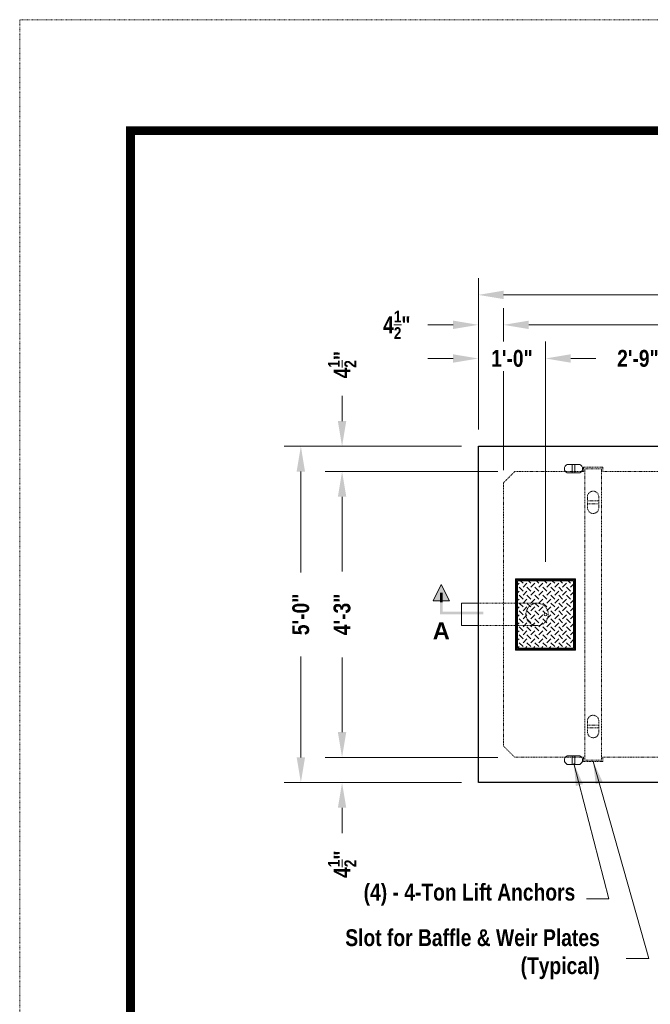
# Model space of a CAD drawing. Header units: inches. Extents: x -68 to 682, y 27 to 463.
# Tile 153 of 165: x -68 to 45, y 287 to 463. Entities that reach past the tile are written whole.
import ezdxf
from ezdxf.enums import TextEntityAlignment as Align

# ---------------------------------------------------------------- set-up
doc = ezdxf.new("R2010")
doc.units = ezdxf.units.IN
doc.header["$LTSCALE"] = 0.5
doc.header["$MEASUREMENT"] = 0
for name, pattern in [('DOT2', [0.125, 0, -0.125]), ('HIDDEN', [0.375, 0.25, -0.125]), ('HIDDEN2', [0.1875, 0.125, -0.0625])]:
    doc.linetypes.add(name, pattern=pattern)
doc.layers.get('Defpoints').update_dxf_attribs({"color": 90, "lineweight": 9})
doc.layers.add('BORDER', color=7, linetype='Continuous')
for name, color, linetype, lineweight in [('Concrete-Hidden', 30, 'HIDDEN', 5), ('Concrete-Thick', 7, 'Continuous', 25), ('Covers-Hatching', 152, 'Continuous', 13), ('Covers-Lt', 175, 'Continuous', 9), ('Dimensions', 7, 'Continuous', 15), ('Embeds-Lt', 143, 'Continuous', 9), ('Hardware-Hidden', 203, 'HIDDEN2', 5), ('Hardware-Lt', 211, 'Continuous', 9), ('Misc-Lt', 63, 'Continuous', 9), ('Text+Leaders', 7, 'Continuous', 15)]:
    doc.layers.add(name, color=color, linetype=linetype, lineweight=lineweight)
doc.styles.add('OLDCASTLE', font='simplex.shx')
doc.styles.add('TECHNICAL', font='techb___.ttf')
doc.styles.add('ViewTitles', font='arialbd.ttf')
doc.dimstyles.new('Oldcastle', dxfattribs={"dimscale": 32, "dimtxt": 0.0625, "dimasz": 0.09375, "dimexe": 0.0625, "dimexo": 0.0625, "dimgap": 0.0625, "dimtad": 0, "dimdec": 4, "dimzin": 3, "dimdsep": 46, "dimlunit": 4, "dimtxsty": 'OLDCASTLE', "dimcen": 0.0625, "dimclrd": 256, "dimclre": 256, "dimclrt": 256, "dimadec": 0, "dimazin": 0, "dimtfac": 0.7, "dimtdec": 4, "dimtofl": 0, "dimtmove": 0, "dimatfit": 3, "dimfxl": 1, "dimtolj": 1, "dimtzin": 0, "dimlwd": -1, "dimlwe": -1, "dimarcsym": 0})

# ---------------------------------------------------------------- blocks, each defined once
blk = doc.blocks.new('ARRW')
for p, q in [((-0.0458, 0.0633), (-0.0004, 0.1542)), ((-0.0004, 0.1542), (0.0451, 0.0633)), ((0.0451, 0.0633), (-0.0458, 0.0633))]:
    blk.add_line(p, q)
blk.add_solid([(-0.0458, 0.0633), (-0.0004, 0.1542), (0.0451, 0.0633)])
for points in [[(-0.0079, -0.0124), (0.0072, 0.0027), (-0.0079, 0.1087), (0.0072, 0.1087)], [(0.0072, 0.1087), (-0.0079, 0.1087), (0.0072, 0.0557), (-0.0079, 0.0557)], [(0.2343, -0.0124), (0.2343, 0.0027), (-0.0079, -0.0124), (0.0072, 0.0027)]]:
    blk.add_trace(points)
blk = doc.blocks.new('*X17')
at = {"color": 0}
for p, q in [((217.44, 194.81), (217, 195.24)), ((218.85, 194.81), (218.42, 195.24)), ((220.26, 194.81), (219.83, 195.24)), ((221.68, 194.81), (221.24, 195.24)), ((223.09, 194.81), (222.66, 195.24)), ((224.51, 194.81), (224.07, 195.24)), ((225.92, 194.81), (225.49, 195.24)), ((216.45, 194.53), (216.73, 194.81)), ((216.45, 193.12), (216.73, 193.39)), ((217.44, 193.39), (216.73, 194.1)), ((217.44, 194.1), (218.14, 194.81)), ((217.44, 192.69), (218.14, 193.39)), ((218.85, 193.39), (218.14, 194.1)), ((218.85, 194.1), (219.56, 194.81)), ((218.85, 192.69), (219.56, 193.39)), ((220.26, 193.39), (219.56, 194.1)), ((220.26, 194.1), (220.97, 194.81)), ((220.26, 192.69), (220.97, 193.39)), ((221.68, 193.39), (220.97, 194.1)), ((221.68, 194.1), (222.39, 194.81)), ((221.68, 192.69), (222.39, 193.39)), ((223.09, 193.39), (222.39, 194.1)), ((223.09, 194.1), (223.8, 194.81)), ((223.09, 192.69), (223.8, 193.39)), ((224.51, 193.39), (223.8, 194.1)), ((224.51, 194.1), (225.21, 194.81)), ((224.51, 192.69), (225.21, 193.39)), ((225.92, 193.39), (225.21, 194.1)), ((225.92, 194.1), (226.45, 194.64)), ((216.45, 191.71), (216.73, 191.98)), ((217.44, 191.98), (216.73, 192.69)), ((217.44, 191.27), (218.14, 191.98)), ((218.85, 191.98), (218.14, 192.69)), ((218.85, 191.27), (219.56, 191.98)), ((220.26, 191.98), (219.56, 192.69)), ((220.26, 191.27), (220.97, 191.98)), ((221.68, 191.98), (220.97, 192.69)), ((221.68, 191.27), (222.39, 191.98)), ((223.09, 191.98), (222.39, 192.69)), ((223.09, 191.27), (223.8, 191.98)), ((224.51, 191.98), (223.8, 192.69)), ((224.51, 191.27), (225.21, 191.98)), ((225.92, 191.98), (225.21, 192.69)), ((225.92, 192.69), (226.45, 193.22)), ((225.92, 191.27), (226.45, 191.81)), ((216.45, 190.29), (216.73, 190.57)), ((217.44, 190.57), (216.73, 191.27)), ((217.44, 189.15), (216.73, 189.86)), ((217.44, 189.86), (218.14, 190.57)), ((218.85, 190.57), (218.14, 191.27)), ((218.85, 189.15), (218.14, 189.86)), ((218.85, 189.86), (219.56, 190.57)), ((220.26, 190.57), (219.56, 191.27)), ((220.26, 189.15), (219.56, 189.86)), ((220.26, 189.86), (220.97, 190.57)), ((221.68, 190.57), (220.97, 191.27)), ((221.36, 189.47), (220.97, 189.86)), ((221.68, 189.86), (222.39, 190.57)), ((223.09, 190.57), (222.39, 191.27)), ((223.09, 189.15), (222.39, 189.86)), ((223.09, 189.86), (223.8, 190.57)), ((224.51, 190.57), (223.8, 191.27)), ((224.51, 189.15), (223.8, 189.86)), ((224.51, 189.86), (225.21, 190.57)), ((225.92, 190.57), (225.21, 191.27)), ((225.92, 189.15), (225.21, 189.86)), ((225.92, 189.86), (226.45, 190.39)), ((216.45, 188.88), (216.73, 189.15)), ((217.44, 187.74), (216.73, 188.44)), ((217.44, 188.44), (218.14, 189.15)), ((218.85, 187.74), (218.14, 188.44)), ((218.85, 188.44), (219.56, 189.15)), ((220.26, 187.74), (219.56, 188.44)), ((220.26, 188.44), (220.97, 189.15)), ((221.68, 187.74), (220.97, 188.44)), ((221.68, 188.44), (222.39, 189.15)), ((223.09, 187.74), (222.39, 188.44)), ((223.09, 188.44), (223.8, 189.15)), ((224.51, 187.74), (223.8, 188.44)), ((224.51, 188.44), (225.21, 189.15)), ((225.92, 187.74), (225.21, 188.44)), ((225.92, 188.44), (226.45, 188.98)), ((216.45, 187.46), (216.73, 187.74)), ((216.45, 186.05), (216.73, 186.32)), ((217.44, 186.32), (216.73, 187.03)), ((217.44, 187.03), (218.14, 187.74)), ((217.44, 185.62), (218.14, 186.32)), ((218.85, 186.32), (218.14, 187.03)), ((218.85, 187.03), (219.56, 187.74)), ((218.85, 185.62), (219.56, 186.32)), ((220.26, 186.32), (219.56, 187.03)), ((220.26, 187.03), (220.97, 187.74)), ((220.26, 185.62), (220.97, 186.32)), ((221.68, 186.32), (220.97, 187.03)), ((221.68, 187.03), (222.39, 187.74)), ((221.68, 185.62), (222.39, 186.32)), ((223.09, 186.32), (222.39, 187.03)), ((223.09, 187.03), (223.8, 187.74)), ((223.09, 185.62), (223.8, 186.32)), ((224.51, 186.32), (223.8, 187.03)), ((224.51, 187.03), (225.21, 187.74)), ((224.51, 185.62), (225.21, 186.32)), ((225.92, 186.32), (225.21, 187.03)), ((225.92, 187.03), (226.45, 187.56)), ((216.45, 184.64), (216.73, 184.91)), ((217.44, 184.91), (216.73, 185.62)), ((217.44, 184.2), (218.14, 184.91)), ((218.85, 184.91), (218.14, 185.62)), ((218.85, 184.2), (219.56, 184.91)), ((220.26, 184.91), (219.56, 185.62)), ((220.26, 184.2), (220.97, 184.91)), ((221.68, 184.91), (220.97, 185.62)), ((221.68, 184.2), (222.39, 184.91)), ((223.09, 184.91), (222.39, 185.62)), ((223.09, 184.2), (223.8, 184.91)), ((224.51, 184.91), (223.8, 185.62)), ((224.51, 184.2), (225.21, 184.91)), ((225.92, 184.91), (225.21, 185.62)), ((225.92, 185.62), (226.45, 186.15)), ((225.92, 184.2), (226.45, 184.74)), ((216.48, 183.24), (216.73, 183.49)), ((217.44, 183.49), (216.73, 184.2)), ((217.89, 183.24), (218.14, 183.49)), ((218.85, 183.49), (218.14, 184.2)), ((219.3, 183.24), (219.56, 183.49)), ((220.26, 183.49), (219.56, 184.2)), ((220.72, 183.24), (220.97, 183.49)), ((221.68, 183.49), (220.97, 184.2)), ((222.13, 183.24), (222.39, 183.49)), ((223.09, 183.49), (222.39, 184.2)), ((223.55, 183.24), (223.8, 183.49)), ((224.51, 183.49), (223.8, 184.2)), ((224.96, 183.24), (225.21, 183.49)), ((225.92, 183.49), (225.21, 184.2)), ((226.37, 183.24), (226.45, 183.32))]:
    blk.add_line(p, q, dxfattribs=at)
blk = doc.blocks.new('*D49')
at = {"layer": 'Defpoints', "color": 0, "transparency": 16777216}
for p in [(104.32, 413.4), (14.32, 386.38), (104.32, 386.38)]:
    blk.add_point(p, dxfattribs=at)
at = {"layer": 'Dimensions', "transparency": 16777216}
for p, q in [((14.32, 389.38), (14.32, 416.4)), ((104.32, 389.38), (104.32, 416.4)), ((18.82, 413.4), (51.75, 413.4)), ((99.82, 413.4), (66.89, 413.4))]:
    blk.add_line(p, q, dxfattribs=at)
for points in [[(18.82, 414.15), (18.82, 412.65), (14.32, 413.4)], [(99.82, 414.15), (99.82, 412.65), (104.32, 413.4)]]:
    blk.add_solid(points, dxfattribs=at)
at = {"layer": 'Dimensions', "transparency": 16777216, "insert": (59.32, 413.4), "char_height": 3, "attachment_point": 5, "style": 'TECHNICAL'}
blk.add_mtext('\\A1;7\'-6"', dxfattribs=at)
blk = doc.blocks.new('*D50')
at = {"layer": 'Defpoints', "color": 0, "transparency": 16777216}
for p in [(14.32, 408.05), (18.82, 402.05), (14.32, 386.38)]:
    blk.add_point(p, dxfattribs=at)
at = {"layer": 'Dimensions', "transparency": 16777216}
for p, q in [((14.32, 389.38), (14.32, 411.05)), ((18.82, 405.05), (18.82, 411.05)), ((9.82, 408.05), (5.32, 408.05)), ((23.32, 408.05), (27.82, 408.05))]:
    blk.add_line(p, q, dxfattribs=at)
for points in [[(9.82, 408.8), (9.82, 407.3), (14.32, 408.05)], [(23.32, 408.8), (23.32, 407.3), (18.82, 408.05)]]:
    blk.add_solid(points, dxfattribs=at)
at = {"layer": 'Dimensions', "transparency": 16777216, "insert": (-0.24, 408.05), "char_height": 3, "attachment_point": 5, "style": 'TECHNICAL'}
blk.add_mtext('\\A1;4{\\H0.7x;\\S1/2;}"', dxfattribs=at)
blk = doc.blocks.new('*D51')
at = {"layer": 'Defpoints', "color": 0, "transparency": 16777216}
for p in [(99.82, 408.05), (18.82, 402.05), (99.82, 402.05)]:
    blk.add_point(p, dxfattribs=at)
at = {"layer": 'Dimensions', "transparency": 16777216}
for p, q in [((18.82, 405.05), (18.82, 411.05)), ((99.82, 405.05), (99.82, 411.05)), ((23.32, 408.05), (51.63, 408.05)), ((95.32, 408.05), (67.02, 408.05))]:
    blk.add_line(p, q, dxfattribs=at)
for points in [[(23.32, 408.8), (23.32, 407.3), (18.82, 408.05)], [(95.32, 408.8), (95.32, 407.3), (99.82, 408.05)]]:
    blk.add_solid(points, dxfattribs=at)
at = {"layer": 'Dimensions', "transparency": 16777216, "insert": (59.32, 408.05), "char_height": 3, "attachment_point": 5, "style": 'TECHNICAL'}
blk.add_mtext('\\A1;6\'-9"', dxfattribs=at)
blk = doc.blocks.new('*D53')
at = {"layer": 'Defpoints', "color": 0, "transparency": 16777216}
for p in [(26.32, 402.05), (14.32, 386.38), (26.32, 362.76)]:
    blk.add_point(p, dxfattribs=at)
at = {"layer": 'Dimensions', "transparency": 16777216}
for p, q in [((14.32, 389.38), (14.32, 405.05)), ((26.32, 365.76), (26.32, 405.05)), ((9.82, 402.05), (5.32, 402.05)), ((30.82, 402.05), (35.32, 402.05))]:
    blk.add_line(p, q, dxfattribs=at)
for points in [[(9.82, 402.8), (9.82, 401.3), (14.32, 402.05)], [(30.82, 402.8), (30.82, 401.3), (26.32, 402.05)]]:
    blk.add_solid(points, dxfattribs=at)
at = {"layer": 'Dimensions', "transparency": 16777216, "insert": (20.32, 402.05), "char_height": 3, "attachment_point": 5, "style": 'TECHNICAL'}
blk.add_mtext('\\A1;1\'-0"', dxfattribs=at)
blk = doc.blocks.new('*D54')
at = {"layer": 'Defpoints', "color": 0, "transparency": 16777216}
for p in [(59.32, 402.05), (59.32, 370.38), (26.32, 362.76)]:
    blk.add_point(p, dxfattribs=at)
at = {"layer": 'Dimensions', "transparency": 16777216}
for p, q in [((26.32, 365.76), (26.32, 405.05)), ((59.32, 373.38), (59.32, 405.05)), ((30.82, 402.05), (35.23, 402.05)), ((54.82, 402.05), (50.42, 402.05))]:
    blk.add_line(p, q, dxfattribs=at)
for points in [[(30.82, 402.8), (30.82, 401.3), (26.32, 402.05)], [(54.82, 402.8), (54.82, 401.3), (59.32, 402.05)]]:
    blk.add_solid(points, dxfattribs=at)
at = {"layer": 'Dimensions', "transparency": 16777216, "insert": (42.82, 402.05), "char_height": 3, "attachment_point": 5, "style": 'TECHNICAL'}
blk.add_mtext('\\A1;2\'-9"', dxfattribs=at)
blk = doc.blocks.new('*D57')
at = {"layer": 'Defpoints', "color": 0, "transparency": 16777216}
for p in [(14.32, 386.38), (-17.38, 326.38), (14.32, 326.38)]:
    blk.add_point(p, dxfattribs=at)
at = {"layer": 'Dimensions', "transparency": 16777216}
for p, q in [((11.32, 386.38), (-20.38, 386.38)), ((-17.38, 381.88), (-17.38, 363.89)), ((-17.38, 330.88), (-17.38, 348.88)), ((11.32, 326.38), (-20.38, 326.38))]:
    blk.add_line(p, q, dxfattribs=at)
for points in [[(-18.13, 381.88), (-16.63, 381.88), (-17.38, 386.38)], [(-18.13, 330.88), (-16.63, 330.88), (-17.38, 326.38)]]:
    blk.add_solid(points, dxfattribs=at)
at = {"layer": 'Dimensions', "transparency": 16777216, "insert": (-17.38, 356.38), "char_height": 3, "attachment_point": 5, "rotation": 90, "style": 'TECHNICAL'}
blk.add_mtext('\\A1;5\'-0"', dxfattribs=at)
blk = doc.blocks.new('*D58')
at = {"layer": 'Defpoints', "color": 0, "transparency": 16777216}
for p in [(-10.02, 386.38), (14.32, 386.38), (20.82, 381.88)]:
    blk.add_point(p, dxfattribs=at)
at = {"layer": 'Dimensions', "transparency": 16777216}
for p, q in [((-10.02, 390.88), (-10.02, 395.38)), ((11.32, 386.38), (-13.02, 386.38)), ((17.82, 381.88), (-13.02, 381.88)), ((-10.02, 377.38), (-10.02, 372.88))]:
    blk.add_line(p, q, dxfattribs=at)
for points in [[(-10.77, 390.88), (-9.27, 390.88), (-10.02, 386.38)], [(-10.77, 377.38), (-9.27, 377.38), (-10.02, 381.88)]]:
    blk.add_solid(points, dxfattribs=at)
at = {"layer": 'Dimensions', "transparency": 16777216, "insert": (-10.02, 400.94), "char_height": 3, "attachment_point": 5, "rotation": 90, "style": 'TECHNICAL'}
blk.add_mtext('\\A1;4{\\H0.7x;\\S1/2;}"', dxfattribs=at)
blk = doc.blocks.new('*D59')
at = {"layer": 'Defpoints', "color": 0, "transparency": 16777216}
for p in [(20.82, 381.88), (-10.02, 330.88), (20.82, 330.88)]:
    blk.add_point(p, dxfattribs=at)
at = {"layer": 'Dimensions', "transparency": 16777216}
for p, q in [((17.82, 381.88), (-13.02, 381.88)), ((-10.02, 377.38), (-10.02, 364.04)), ((-10.02, 335.38), (-10.02, 348.72)), ((17.82, 330.88), (-13.02, 330.88))]:
    blk.add_line(p, q, dxfattribs=at)
for points in [[(-10.77, 377.38), (-9.27, 377.38), (-10.02, 381.88)], [(-10.77, 335.38), (-9.27, 335.38), (-10.02, 330.88)]]:
    blk.add_solid(points, dxfattribs=at)
at = {"layer": 'Dimensions', "transparency": 16777216, "insert": (-10.02, 356.38), "char_height": 3, "attachment_point": 5, "rotation": 90, "style": 'TECHNICAL'}
blk.add_mtext('\\A1;4\'-3"', dxfattribs=at)
blk = doc.blocks.new('*D60')
at = {"layer": 'Defpoints', "color": 0, "transparency": 16777216}
for p in [(20.82, 330.88), (-10.02, 326.38), (14.32, 326.38)]:
    blk.add_point(p, dxfattribs=at)
at = {"layer": 'Dimensions', "transparency": 16777216}
for p, q in [((-10.02, 335.38), (-10.02, 339.88)), ((17.82, 330.88), (-13.02, 330.88)), ((11.32, 326.38), (-13.02, 326.38)), ((-10.02, 321.88), (-10.02, 317.38))]:
    blk.add_line(p, q, dxfattribs=at)
for points in [[(-10.77, 335.38), (-9.27, 335.38), (-10.02, 330.88)], [(-10.77, 321.88), (-9.27, 321.88), (-10.02, 326.38)]]:
    blk.add_solid(points, dxfattribs=at)
at = {"layer": 'Dimensions', "transparency": 16777216, "insert": (-10.02, 311.82), "char_height": 3, "attachment_point": 5, "rotation": 90, "style": 'TECHNICAL'}
blk.add_mtext('\\A1;4{\\H0.7x;\\S1/2;}"', dxfattribs=at)
blk = doc.blocks.new('burketop')
for p, q in [((1.125, 0.75), (-1.125, 0.75)), ((-0.25, -0.75), (-0.25, 0.75)), ((0.25, 0.75), (0.25, -0.75)), ((1.125, -0.75), (-1.125, -0.75))]:
    blk.add_line(p, q)
for centre, start, end in [((-0.8125, 0), 112.619865, 247.380135), ((0.8125, 0), 292.619865, 67.380135)]:
    blk.add_arc(centre, 0.8125, start, end)

msp = doc.modelspace()

# ---------------------------------------------------------------- linework, layer by layer
at = {"layer": 'BORDER', "const_width": 1.584}
msp.add_lwpolyline([(-47.8, 46.7), (-47.8, 442.7), (249.2, 442.7), (249.2, 46.7)], close=True, dxfattribs=at)
at = {"layer": 'Concrete-Hidden'}
for p, q in [((18.8225, 379.8825), (20.8225, 381.8825)), ((33.0725, 381.8825), (20.8225, 381.8825)), ((33.0725, 381.8825), (33.0725, 382.6325)), ((36.5725, 382.6325), (33.0725, 382.6325)), ((33.3225, 382.3825), (36.3225, 382.3825)), ((33.3225, 330.3825), (33.3225, 382.3825)), ((36.3225, 330.3825), (36.3225, 382.3825)), ((36.5725, 381.8825), (36.5725, 382.6325)), ((73.0725, 381.8825), (36.5725, 381.8825)), ((18.8225, 332.8825), (18.8225, 379.8825)), ((33.8225, 377.3825), (33.8225, 375.3825)), ((33.8225, 376.6325), (35.8225, 376.6325)), ((35.8225, 376.1325), (33.8225, 376.1325)), ((35.8225, 375.3825), (35.8225, 377.3825)), ((33.8225, 335.3825), (33.8225, 337.3825)), ((35.8225, 337.3825), (35.8225, 335.3825)), ((35.8225, 336.6325), (33.8225, 336.6325)), ((33.8225, 336.1325), (35.8225, 336.1325)), ((20.8225, 330.8825), (18.8225, 332.8825)), ((20.8225, 330.8825), (33.0725, 330.8825)), ((33.0725, 330.8825), (33.0725, 330.1325)), ((33.3225, 330.3825), (36.3225, 330.3825)), ((36.5725, 330.8825), (36.5725, 330.1325)), ((36.5725, 330.8825), (73.0725, 330.8825)), ((36.5725, 330.1325), (33.0725, 330.1325))]:
    msp.add_line(p, q, dxfattribs=at)
for centre, start, end in [((34.8225, 377.3825), 0, 180), ((34.8225, 375.3825), 180, 0), ((34.8225, 337.3825), 0, 180), ((34.8225, 335.3825), 180, 0)]:
    msp.add_arc(centre, 1, start, end, dxfattribs=at)
at = {"layer": 'Concrete-Thick'}
for p, q in [((14.3225, 386.3825), (104.3225, 386.3825)), ((14.3225, 326.3825), (14.3225, 386.3825)), ((104.3225, 326.3825), (14.3225, 326.3825))]:
    msp.add_line(p, q, dxfattribs=at)
at = {"layer": 'Covers-Lt'}
for p, q in [((31.6975, 362.7575), (20.9475, 362.7575)), ((20.9475, 362.7575), (20.9475, 350.0075)), ((31.6975, 362.57), (20.9475, 362.57)), ((21.135, 362.57), (21.135, 350.195)), ((21.3225, 350.3825), (21.3225, 362.3825)), ((21.3225, 362.3825), (31.3225, 362.3825)), ((31.3225, 362.3825), (31.3225, 350.3825)), ((31.51, 350.195), (31.51, 362.57)), ((31.6975, 350.0075), (31.6975, 362.7575)), ((20.9475, 350.195), (31.6975, 350.195)), ((20.9475, 350.0075), (31.6975, 350.0075)), ((31.3225, 350.3825), (21.3225, 350.3825))]:
    msp.add_line(p, q, dxfattribs=at)
msp.add_circle((26.3225, 356.3825), 0.25, dxfattribs=at)
at = {"layer": 'Defpoints', "linetype": 'DOT2', "ltscale": 2}
msp.add_lwpolyline([(-67.6, 26.9), (-67.6, 462.5), (269, 462.5), (269, 26.9)], close=True, dxfattribs=at)
at = {"layer": 'Dimensions'}
msp.add_line((18.8225, 399.80013), (18.8225, 382.10666), dxfattribs=at)
at = {"layer": 'Hardware-Hidden'}
for p, q in [((14.3225, 358.3825), (24.81731, 358.3825)), ((24.81731, 354.3825), (14.3225, 354.3825))]:
    msp.add_line(p, q, dxfattribs=at)
msp.add_circle((24.81731, 356.3825), 2, dxfattribs=at)
at = {"layer": 'Hardware-Lt'}
for p, q in [((11.3225, 358.3825), (11.3225, 354.3825)), ((11.3225, 358.3825), (14.3225, 358.3825)), ((11.3225, 354.3825), (14.3225, 354.3825))]:
    msp.add_line(p, q, dxfattribs=at)

# ---------------------------------------------------------------- block references
at = {"layer": 'Covers-Hatching'}
msp.add_blockref('*X17', (-195.13239, 167.14146), dxfattribs=at)
at = {"layer": 'Embeds-Lt'}
msp.add_blockref('burketop', (31.3225, 382.3825), dxfattribs=at)
at = {"layer": 'Embeds-Lt', "xscale": -1, "rotation": 180}
msp.add_blockref('burketop', (31.3225, 330.3825), dxfattribs=at)
at = {"layer": 'Misc-Lt', "xscale": 32, "yscale": 32, "zscale": 32}
msp.add_blockref('ARRW', (7.70013, 356.77928), dxfattribs=at)

# ---------------------------------------------------------------- texts
at = {"layer": 'Text+Leaders', "style": 'ViewTitles'}
msp.add_text('A', height=3, dxfattribs=at).set_placement((7.70013, 353.44928), align=Align.MIDDLE_CENTER)
at = {"layer": 'Text+Leaders', "char_height": 3, "attachment_point": 6, "style": 'TECHNICAL'}
for s, insert in [('(4) - 4-Ton Lift Anchors', (31.63152, 306.375)), ('Slot for Baffle & Weir Plates\\P(Typical)', (36, 295.75))]:
    msp.add_mtext(s, dxfattribs=dict(at, insert=insert))

# ---------------------------------------------------------------- dimensions: what is measured, and where the dimension line sits
at = {"layer": 'Dimensions'}
for base, p1, p2, picture, middle in [((104.3225, 413.4049), (14.3225, 386.3825), (104.3225, 386.3825), '*D49', (59.3225, 413.4049)), ((14.3225, 408.05062), (18.8225, 402.05382), (14.3225, 386.3825), '*D50', (-0.23759, 408.05062)), ((99.8225, 408.05062), (18.8225, 402.05382), (99.8225, 402.05382), '*D51', (59.3225, 408.05062)), ((59.3225, 402.05382), (26.3225, 362.7575), (59.3225, 370.3825), '*D54', (42.8225, 402.05382))]:
    dim = msp.add_linear_dim(base=base, p1=p1, p2=p2, dimstyle='Oldcastle', override={"dimscale": 48, "dimtxsty": 'TECHNICAL'}, dxfattribs=at)
    dim.commit()
    dim.dimension.update_dxf_attribs({"geometry": picture, "text_midpoint": middle})
for base, p2, picture, middle in [((-10.02078, 386.3825), (14.3225, 386.3825), '*D58', (-10.02078, 400.94259)), ((-10.02078, 330.8825), (20.8225, 330.8825), '*D59', (-10.02078, 356.3825))]:
    dim = msp.add_linear_dim(base=base, p1=(20.8225, 381.8825), p2=p2, angle=90, dimstyle='Oldcastle', override={"dimscale": 48, "dimtxsty": 'TECHNICAL'}, dxfattribs=at)
    dim.commit()
    dim.dimension.update_dxf_attribs({"geometry": picture, "text_midpoint": middle})
dim = msp.add_linear_dim(base=(26.3225, 402.05382), p1=(14.3225, 386.3825), p2=(26.3225, 362.7575), dimstyle='Oldcastle', override={"dimscale": 48, "dimtxsty": 'TECHNICAL'}, dxfattribs=at)
dim.commit()
dim.dimension.update_dxf_attribs({"geometry": '*D53', "text_midpoint": (20.3225, 402.05382), "dimtype": 160})
for base, p1, angle, picture, middle in [((-17.375, 326.3825), (14.3225, 386.3825), 90, '*D57', (-17.375, 356.3825)), ((-10.02078, 326.3825), (20.8225, 330.8825), 270, '*D60', (-10.02078, 311.82241))]:
    dim = msp.add_linear_dim(base=base, p1=p1, p2=(14.3225, 326.3825), angle=angle, dimstyle='Oldcastle', override={"dimscale": 48, "dimtxsty": 'TECHNICAL'}, dxfattribs=at)
    dim.commit()
    dim.dimension.update_dxf_attribs({"geometry": picture, "text_midpoint": middle, "dimtype": 160})

# ---------------------------------------------------------------- leaders
at = {"layer": 'Text+Leaders', "annotation_type": 0, "has_hookline": 1, "hookline_direction": 1}
for points in [[(31.36821, 329.80003), (37.63152, 305.625), (33.63152, 305.625)], [(34.8225, 330.1325), (44.75, 295), (40.75, 295)]]:
    msp.add_leader(points, dimstyle='Oldcastle', override={"dimasz": 0.125}, dxfattribs=at)

doc.saveas('drawing.dxf')
